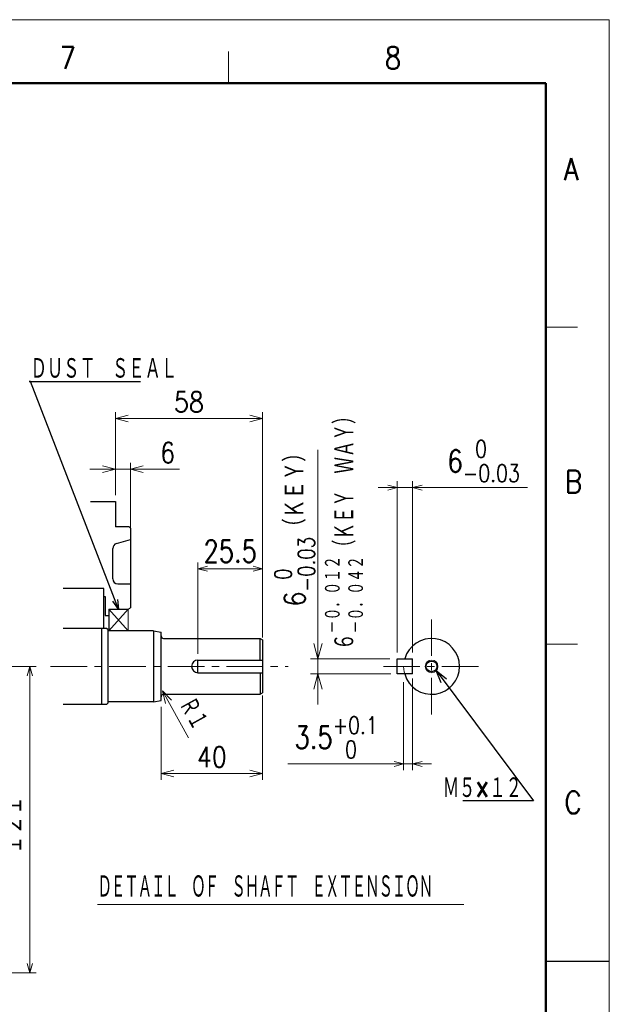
# Model space of a CAD drawing. Header units: millimetres. Extents: x 0 to 1071, y 0 to 742.
# Tile 131 of 131: x 818 to 1050, y 354 to 742. Entities that reach past the tile are written whole.
import ezdxf

# ---------------------------------------------------------------- set-up
doc = ezdxf.new("R2010")
doc.units = ezdxf.units.MM
doc.header["$LTSCALE"] = 0.454724
doc.linetypes.add('CENTER', pattern=[50.8, 31.75, -6.35, 6.35, -6.35])
doc.layers.add('NoLayerName_001', color=7, linetype='Continuous')
doc.layers.add('NoLayerName_002', color=7, linetype='Continuous')
doc.styles.get("Standard").update_dxf_attribs({"font": 'txt', "bigfont": 'extfont2'})
doc.dimstyles.get("Standard").update_dxf_attribs({"dimtxt": 2.5, "dimasz": 2.5, "dimexe": 1, "dimexo": 1, "dimtad": 1, "dimdec": 3, "dimzin": 0, "dimdsep": 46, "dimtxsty": 'Standard', "dimcen": 2.5, "dimadec": 3, "dimazin": 0, "dimtfac": 0.75, "dimtdec": 3, "dimtmove": 0, "dimatfit": 3, "dimfxl": 1, "dimarcsym": 0})

# ---------------------------------------------------------------- blocks, each defined once
blk = doc.blocks.new('_OPEN30')
at = {"color": 0, "linetype": 'ByBlock', "lineweight": -2}
for p, q in [((-1, 0.267949), (0, 0)), ((0, 0), (-1, -0.267949)), ((0, 0), (-1, 0))]:
    blk.add_line(p, q, dxfattribs=at)
blk = doc.blocks.new('*D106')
at = {"layer": 'Defpoints', "color": 0}
for p in [(807.5, 487.5), (746, 366.6), (821.76, 366.6)]:
    blk.add_point(p, dxfattribs=at)
at = {"layer": 'NoLayerName_001', "color": 0, "linetype": 'Continuous', "lineweight": 13}
for p, q in [((810, 487.5), (824.26, 487.5)), ((821.76, 483.75), (821.76, 370.35)), ((748.5, 366.6), (824.26, 366.6))]:
    blk.add_line(p, q, dxfattribs=at)
at = {"layer": 'NoLayerName_001', "color": 0, "lineweight": 13, "xscale": 3.75, "yscale": 3.75, "zscale": 3.75}
for p, rotation in [((821.76, 487.5), 90), ((821.76, 366.6), 270)]:
    blk.add_blockref('_OPEN30', p, dxfattribs=dict(at, rotation=rotation))
at = {"layer": 'NoLayerName_001', "color": 0, "lineweight": 13, "insert": (814.89, 424.84), "char_height": 8.75, "attachment_point": 5, "rotation": 90}
blk.add_mtext('\\W0.8000;１２１', dxfattribs=at)
blk = doc.blocks.new('*D108')
at = {"layer": 'Defpoints', "color": 0}
for p in [(861.44, 565.25), (855.44, 552.5), (861.44, 537.5)]:
    blk.add_point(p, dxfattribs=at)
at = {"layer": 'NoLayerName_001', "color": 0, "linetype": 'Continuous', "lineweight": 13}
for p, q in [((855.44, 555), (855.44, 567.75)), ((861.44, 540), (861.44, 567.75)), ((850.44, 565.25), (845.44, 565.25)), ((855.44, 565.25), (861.44, 565.25)), ((861.44, 565.25), (880.7, 565.25)), ((866.44, 565.25), (871.44, 565.25))]:
    blk.add_line(p, q, dxfattribs=at)
at = {"layer": 'NoLayerName_001', "color": 0, "lineweight": 13, "xscale": 5, "yscale": 5, "zscale": 5}
blk.add_blockref('_OPEN30', (855.44, 565.25), dxfattribs=at)
at = {"layer": 'NoLayerName_001', "color": 0, "lineweight": 13, "xscale": 5, "yscale": 5, "zscale": 5, "rotation": 180}
blk.add_blockref('_OPEN30', (861.44, 565.25), dxfattribs=at)
at = {"layer": 'NoLayerName_001', "color": 0, "lineweight": 13, "insert": (876.07, 571.75), "char_height": 8, "attachment_point": 5}
blk.add_mtext('\\W0.8594;6', dxfattribs=at)
blk = doc.blocks.new('*D109')
at = {"layer": 'Defpoints', "color": 0}
for p in [(913.44, 585.25), (855.44, 552.5), (913.44, 496.42)]:
    blk.add_point(p, dxfattribs=at)
at = {"layer": 'NoLayerName_001', "color": 0, "linetype": 'Continuous', "lineweight": 13}
for p, q in [((855.44, 555), (855.44, 587.75)), ((913.44, 498.92), (913.44, 587.75)), ((860.44, 585.25), (908.44, 585.25))]:
    blk.add_line(p, q, dxfattribs=at)
at = {"layer": 'NoLayerName_001', "color": 0, "lineweight": 13, "xscale": 5, "yscale": 5, "zscale": 5, "rotation": 180}
blk.add_blockref('_OPEN30', (855.44, 585.25), dxfattribs=at)
at = {"layer": 'NoLayerName_001', "color": 0, "lineweight": 13, "xscale": 5, "yscale": 5, "zscale": 5}
blk.add_blockref('_OPEN30', (913.44, 585.25), dxfattribs=at)
at = {"layer": 'NoLayerName_001', "color": 0, "lineweight": 13, "insert": (884.44, 591.75), "char_height": 8, "attachment_point": 5}
blk.add_mtext('\\W0.8594;58', dxfattribs=at)
blk = doc.blocks.new('*D110')
at = {"layer": 'Defpoints', "color": 0}
for p in [(913.44, 478.58), (873.44, 474), (913.44, 445.25)]:
    blk.add_point(p, dxfattribs=at)
at = {"layer": 'NoLayerName_001', "color": 0, "linetype": 'Continuous', "lineweight": 13}
for p, q in [((913.44, 476.08), (913.44, 442.75)), ((873.44, 471.5), (873.44, 442.75)), ((878.44, 445.25), (908.44, 445.25))]:
    blk.add_line(p, q, dxfattribs=at)
at = {"layer": 'NoLayerName_001', "color": 0, "lineweight": 13, "xscale": 5, "yscale": 5, "zscale": 5, "rotation": 180}
blk.add_blockref('_OPEN30', (873.44, 445.25), dxfattribs=at)
at = {"layer": 'NoLayerName_001', "color": 0, "lineweight": 13, "xscale": 5, "yscale": 5, "zscale": 5}
blk.add_blockref('_OPEN30', (913.44, 445.25), dxfattribs=at)
at = {"layer": 'NoLayerName_001', "color": 0, "lineweight": 13, "insert": (893.44, 451.75), "char_height": 8, "attachment_point": 5}
blk.add_mtext('\\W0.8594;40', dxfattribs=at)
blk = doc.blocks.new('*D111')
at = {"layer": 'Defpoints', "color": 0}
for p in [(887.94, 526.02), (913.44, 496.42), (887.94, 490)]:
    blk.add_point(p, dxfattribs=at)
at = {"layer": 'NoLayerName_001', "color": 0, "linetype": 'Continuous', "lineweight": 13}
for p, q in [((887.94, 492.5), (887.94, 528.52)), ((913.44, 498.92), (913.44, 528.52)), ((909.69, 526.02), (891.69, 526.02))]:
    blk.add_line(p, q, dxfattribs=at)
at = {"layer": 'NoLayerName_001', "color": 0, "lineweight": 13, "xscale": 3.75, "yscale": 3.75, "zscale": 3.75, "rotation": 180}
blk.add_blockref('_OPEN30', (887.94, 526.02), dxfattribs=at)
at = {"layer": 'NoLayerName_001', "color": 0, "lineweight": 13, "xscale": 3.75, "yscale": 3.75, "zscale": 3.75}
blk.add_blockref('_OPEN30', (913.44, 526.02), dxfattribs=at)
at = {"layer": 'NoLayerName_001', "color": 0, "lineweight": 13, "insert": (900.69, 532.89), "char_height": 8.75, "attachment_point": 5}
blk.add_mtext('\\W0.8000;25.5', dxfattribs=at)
blk = doc.blocks.new('*D112')
at = {"layer": 'Defpoints', "color": 0}
for p in [(935.25, 490.5), (966.5, 490.5), (967, 484.5)]:
    blk.add_point(p, dxfattribs=at)
at = {"layer": 'NoLayerName_002', "color": 0, "linetype": 'Continuous', "lineweight": 13}
for p, q in [((935.25, 490.5), (935.25, 572.83)), ((935.25, 496.5), (935.25, 502.5)), ((963.5, 490.5), (932.25, 490.5)), ((935.25, 484.5), (935.25, 490.5)), ((964, 484.5), (932.25, 484.5)), ((935.25, 478.5), (935.25, 472.5))]:
    blk.add_line(p, q, dxfattribs=at)
at = {"layer": 'NoLayerName_002', "color": 0, "lineweight": 13, "xscale": 6, "yscale": 6, "zscale": 6}
for p, rotation in [((935.25, 490.5), 270), ((935.25, 484.5), 90)]:
    blk.add_blockref('_OPEN30', p, dxfattribs=dict(at, rotation=rotation))
at = {"layer": 'NoLayerName_002', "color": 0, "lineweight": 13, "insert": (926.09, 543.35), "char_height": 8.4, "attachment_point": 5, "rotation": 90}
blk.add_mtext('\\A1;\\W0.8000;6{\\H6.562080;\\S 0^ -0.03;}（ＫＥＹ）    ', dxfattribs=at)
blk = doc.blocks.new('*D113')
at = {"layer": 'Defpoints', "color": 0}
for p in [(969, 483.79), (972.5, 485.28), (969, 449.04)]:
    blk.add_point(p, dxfattribs=at)
at = {"layer": 'NoLayerName_001', "color": 0, "linetype": 'Continuous', "lineweight": 13}
for p, q in [((972.5, 482.78), (972.5, 446.54)), ((969, 481.29), (969, 446.54)), ((969, 449.04), (923.39, 449.04)), ((965.25, 449.04), (961.5, 449.04)), ((972.5, 449.04), (969, 449.04)), ((976.25, 449.04), (980, 449.04))]:
    blk.add_line(p, q, dxfattribs=at)
at = {"layer": 'NoLayerName_001', "color": 0, "lineweight": 13, "xscale": 3.75, "yscale": 3.75, "zscale": 3.75}
blk.add_blockref('_OPEN30', (969, 449.04), dxfattribs=at)
at = {"layer": 'NoLayerName_001', "color": 0, "lineweight": 13, "xscale": 3.75, "yscale": 3.75, "zscale": 3.75, "rotation": 180}
blk.add_blockref('_OPEN30', (972.5, 449.04), dxfattribs=at)
at = {"layer": 'NoLayerName_001', "color": 0, "lineweight": 13, "insert": (942.44, 459.51), "char_height": 8.75, "attachment_point": 5}
blk.add_mtext('\\A1;\\W0.8000;3.5{\\H6.835500;\\S+0.1^  0;}', dxfattribs=at)
blk = doc.blocks.new('*D114')
at = {"layer": 'Defpoints', "color": 0}
for p in [(972.5, 557.99), (966.5, 490.5), (972.5, 490.5)]:
    blk.add_point(p, dxfattribs=at)
at = {"layer": 'NoLayerName_001', "color": 0, "linetype": 'Continuous', "lineweight": 13}
for p, q in [((966.5, 493), (966.5, 560.49)), ((972.5, 493), (972.5, 560.49)), ((962.75, 557.99), (959, 557.99)), ((966.5, 557.99), (972.5, 557.99)), ((972.5, 557.99), (1017.81, 557.99)), ((976.25, 557.99), (980, 557.99))]:
    blk.add_line(p, q, dxfattribs=at)
at = {"layer": 'NoLayerName_001', "color": 0, "lineweight": 13, "xscale": 3.75, "yscale": 3.75, "zscale": 3.75}
blk.add_blockref('_OPEN30', (966.5, 557.99), dxfattribs=at)
at = {"layer": 'NoLayerName_001', "color": 0, "lineweight": 13, "xscale": 3.75, "yscale": 3.75, "zscale": 3.75, "rotation": 180}
blk.add_blockref('_OPEN30', (972.5, 557.99), dxfattribs=at)
at = {"layer": 'NoLayerName_001', "color": 0, "lineweight": 13, "insert": (1000.53, 568.46), "char_height": 8.75, "attachment_point": 5}
blk.add_mtext('\\A1;\\W0.8000;6{\\H6.835500;\\S 0^ -0.03;}', dxfattribs=at)
blk = doc.blocks.new('DIM_0002')
at = {"color": 3, "linetype": 'Continuous', "lineweight": 13}
blk.add_line((10.3, 0), (0, 18.59), dxfattribs=at)
blk.add_lwpolyline([(3.6, 14.86), (0, 18.59), (1.25, 13.56)], dxfattribs=at)
at = {"color": 3, "linetype": 'Continuous', "lineweight": 13, "width": 0.716146}
blk.add_text('Ｒ１', height=8, rotation=298.9943, dxfattribs=at).set_placement((5.82, 13.24))

msp = doc.modelspace()

# ---------------------------------------------------------------- linework, layer by layer
at = {"layer": 'NoLayerName_001', "color": 7, "linetype": 'Continuous', "lineweight": 13}
for p in [(0, 742.5), (1050, 0)]:
    msp.add_line(p, (1050, 742.5), dxfattribs=at)
at = {"layer": 'NoLayerName_001', "color": 2, "linetype": 'Continuous', "lineweight": 13}
for p, q in [((900, 717.5), (900, 730)), ((1025, 621.25), (1037.5, 621.25)), ((852.9412, 510), (860.4412, 501.5)), ((860.4412, 510), (852.9412, 501.5)), ((860.4412, 510), (860.4412, 501.5)), ((1037.5, 496.25), (1025, 496.25)), ((848.4068, 393.5533), (992.6568, 393.5533))]:
    msp.add_line(p, q, dxfattribs=at)
at = {"layer": 'NoLayerName_001', "color": 7, "linetype": 'Continuous', "lineweight": 50}
for p, q in [((62.5, 717.5), (1025, 717.5)), ((1025, 717.5), (1025, 25))]:
    msp.add_line(p, q, dxfattribs=at)
at = {"layer": 'NoLayerName_001', "color": 7, "linetype": 'Continuous', "lineweight": 25}
for p, q in [((845.6712, 552.5), (855.4412, 552.5)), ((855.4412, 552.5), (855.4412, 542.5)), ((860.9412, 542.5), (855.4412, 542.5)), ((861.4412, 542), (860.9412, 542.5)), ((861.4412, 542), (861.4412, 510.5774)), ((855.8917, 535.9144), (861.4412, 537.5)), ((854.4412, 522), (854.4412, 533.9914)), ((850.9411, 518.2), (834.9412, 518.2)), ((850.9411, 502.5), (850.9411, 518.2)), ((856.4412, 520), (861.4412, 520)), ((850.9411, 515), (851.4411, 515)), ((851.4412, 515), (851.4412, 507.5)), ((852.9412, 510), (860.4412, 510)), ((852.9412, 510), (852.9412, 501.5)), ((860.4412, 510), (861.4412, 510.5774)), ((851.4412, 507.5), (852.9412, 507.5)), ((851.9412, 502.5), (834.9412, 502.5)), ((849.9412, 502.5), (849.9412, 472.5)), ((852.4412, 502), (851.9412, 502.5)), ((852.4412, 502), (852.4412, 473)), ((870.4412, 501.5), (852.4412, 501.5)), ((870.4412, 501.5), (873.4412, 501)), ((870.4412, 501.5), (870.4412, 473.5)), ((873.4412, 474), (873.4412, 501)), ((874.4412, 498.5), (912.4412, 498.5)), ((912.4412, 498.5), (913.4412, 497.9226)), ((912.4412, 490), (912.4412, 498.5)), ((913.4412, 497.9226), (913.4412, 477.0774)), ((887.9412, 485), (887.9412, 490)), ((887.9412, 490), (913.4412, 490)), ((966.5, 484.5), (966.5, 490.5)), ((966.5, 490.5), (972.5, 490.5)), ((966.5, 484.5), (966.5, 490.5)), ((966.5, 490.5), (972.5, 490.5)), ((972.5, 484.5), (972.5, 490.5)), ((972.5, 484.5), (972.5, 490.5)), ((887.9412, 485), (913.4412, 485)), ((912.4412, 485), (912.4412, 476.5)), ((972.5, 484.5), (966.5, 484.5)), ((972.5, 484.5), (966.5, 484.5)), ((870.4412, 473.5), (873.4412, 474)), ((874.4412, 476.5), (912.4412, 476.5)), ((912.4412, 476.5), (913.4412, 477.0774)), ((851.9412, 472.5), (834.9412, 472.5)), ((851.9412, 472.5), (852.4412, 473)), ((870.4412, 473.5), (852.4412, 473.5)), ((1025, 371.25), (1050, 371.25))]:
    msp.add_line(p, q, dxfattribs=at)
at = {"layer": 'NoLayerName_001', "color": 4, "linetype": 'CENTER', "lineweight": 13}
for p, q in [((980, 468.5), (980, 506.5)), ((961, 487.5), (999, 487.5))]:
    msp.add_line(p, q, dxfattribs=at)
at = {"layer": 'NoLayerName_001', "color": 2, "linetype": 'CENTER', "lineweight": 13}
msp.add_line((829.9412, 487.5), (923.4788, 487.5), dxfattribs=at)
at = {"layer": 'NoLayerName_001', "color": 2, "linetype": 'Continuous', "lineweight": 13}
msp.add_circle((980, 487.5), 2.5, dxfattribs=at)
msp.add_circle((980, 487.5), 2.5, dxfattribs=at)
at = {"layer": 'NoLayerName_001', "color": 7, "linetype": 'Continuous', "lineweight": 25}
msp.add_circle((980, 487.5), 2.1, dxfattribs=at)
msp.add_circle((980, 487.5), 2.1, dxfattribs=at)
for centre, radius, start, end in [((856.4412, 533.9914), 2, 105.945396, 180), ((856.4412, 522), 2, 180, 270), ((874.4412, 499.5), 1, 180, 270), ((980, 487.5), 11, 195.82662, 164.17338), ((887.9412, 487.5), 2.5, 90, 270), ((874.4412, 475.5), 1, 90, 180)]:
    msp.add_arc(centre, radius, start, end, dxfattribs=at)
at = {"layer": 'NoLayerName_001', "color": 2, "linetype": 'Continuous', "lineweight": 13}
msp.add_arc((980, 487.5), 11, 180, 0, dxfattribs=at)

# ---------------------------------------------------------------- block references
at = {"layer": 'NoLayerName_001'}
msp.add_blockref('DIM_0002', (873.9564, 459.288), dxfattribs=at)

# ---------------------------------------------------------------- texts
at = {"layer": 'NoLayerName_001', "color": 2, "lineweight": 13}
for s, insert, char_height, attachment_point in [('\\A1;\\W0.8600;7', (833.4838, 723.0783), 8.75, 7), ('\\A1;\\W0.8600;8', (961.5798, 723.0783), 8.75, 7), ('\\A1;\\W0.8600;A', (1032.1394, 679.1608), 8.75, 7), ('\\A1;\\W0.8600;B', (1032.5414, 555.9737), 8.75, 7), ('\\A1;\\W0.8600;C', (1032.3423, 429.4806), 8.75, 7), ('\\A1;\\W0.5482;\\T0.9200;ＤＥＴＡＩＬ\u3000ＯＦ\u3000ＳＨＡＦＴ\u3000ＥＸＴＥＮＳＩＯＮ', (848.4068, 400.5631), 9.5, 4)]:
    msp.add_mtext(s, dxfattribs=dict(at, insert=insert, char_height=char_height, attachment_point=attachment_point))
at = {"layer": 'NoLayerName_001', "color": 3, "linetype": 'Continuous', "lineweight": 13, "char_height": 8.75}
for s, insert, attachment_point, line_spacing_factor in [('\\A1;\\W0.6667;ＤＵＳＴ\u3000ＳＥＡＬ', (822.0582, 600.5108), 7, 0.771429), ('\\A1;\\W0.6667;Ｍ５×１２', (1015.5877, 435.1603), 9, 0.6)]:
    msp.add_mtext(s, dxfattribs=dict(at, insert=insert, attachment_point=attachment_point, line_spacing_factor=line_spacing_factor))
at = {"layer": 'NoLayerName_002', "color": 3, "lineweight": 13, "insert": (953.6031, 494), "char_height": 8.4, "attachment_point": 7, "rotation": 90.000003}
msp.add_mtext('\\A1;\\W0.7041;６{\\A1;\\H0.781x;\\S－０．０１２^ －０．０４２;}（ＫＥＹ\u3000ＷＡＹ）', dxfattribs=at)

# ---------------------------------------------------------------- dimensions: what is measured, and where the dimension line sits
at = {"layer": 'NoLayerName_001', "color": 3, "linetype": 'Continuous', "lineweight": 13}
for base, p1, p2, text, override, picture, middle in [((913.4412, 585.25), (855.4412, 552.5), (913.4412, 496.4226), '\\W0.8594;<>', {"dimtxt": 8, "dimasz": 5, "dimexe": 2.5, "dimexo": 2.5, "dimgap": 2.5, "dimdec": 0, "dimzin": 8, "dimblk": 'OPEN30', "dimclrd": 0, "dimclre": 0, "dimclrt": 0, "dimtp": 0, "dimtm": 0, "dimlwd": 13, "dimlwe": 13}, '*D109', (884.4412, 585.25)), ((972.5, 557.9862), (966.5, 490.5), (972.5, 490.5), '\\W0.8000;<>', {"dimtxt": 8.75, "dimasz": 3.75, "dimexe": 2.5, "dimexo": 2.5, "dimgap": 2.5, "dimzin": 8, "dimblk": 'OPEN30', "dimclrd": 0, "dimclre": 0, "dimclrt": 0, "dimtol": 1, "dimtp": 0, "dimtm": 0.03, "dimtfac": 0.7812, "dimtolj": 1, "dimlwd": 13, "dimlwe": 13}, '*D114', (1000.5302, 557.9862)), ((861.4412, 565.25), (855.4412, 552.5), (861.4412, 537.5), '\\W0.8594;<>', {"dimtxt": 8, "dimasz": 5, "dimexe": 2.5, "dimexo": 2.5, "dimgap": 2.5, "dimdec": 0, "dimzin": 8, "dimblk": 'OPEN30', "dimclrd": 0, "dimclre": 0, "dimclrt": 0, "dimtp": 0, "dimtm": 0, "dimlwd": 13, "dimlwe": 13}, '*D108', (876.0692, 565.25)), ((913.4412, 445.25), (873.4412, 474), (913.4412, 478.5774), '\\W0.8594;<>', {"dimtxt": 8, "dimasz": 5, "dimexe": 2.5, "dimexo": 2.5, "dimgap": 2.5, "dimdec": 0, "dimzin": 8, "dimblk": 'OPEN30', "dimclrd": 0, "dimclre": 0, "dimclrt": 0, "dimtp": 0, "dimtm": 0, "dimlwd": 13, "dimlwe": 13}, '*D110', (893.4412, 445.25))]:
    dim = msp.add_linear_dim(base=base, p1=p1, p2=p2, text=text, dimstyle='Standard', override=override, dxfattribs=at)
    dim.commit()
    dim.dimension.update_dxf_attribs({"geometry": picture, "text_midpoint": middle, "dimtype": 160})
for base, p1, p2, angle, text, override, picture, middle in [((887.9412, 526.0181), (913.4412, 496.4226), (887.9412, 490), 180, '\\W0.8000;<>', {"dimtxt": 8.75, "dimasz": 3.75, "dimexe": 2.5, "dimexo": 2.5, "dimgap": 2.5, "dimzin": 8, "dimblk": 'OPEN30', "dimclrd": 0, "dimclre": 0, "dimclrt": 0, "dimtp": 0, "dimtm": 0, "dimlwd": 13, "dimlwe": 13}, '*D111', (900.6912, 526.0181)), ((821.7632, 366.6), (807.5, 487.5), (746, 366.6), 270, '\\W0.8000;１２１', {"dimtxt": 8.75, "dimasz": 3.75, "dimexe": 2.5, "dimexo": 2.5, "dimgap": 2.5, "dimzin": 8, "dimblk": 'OPEN30', "dimclrd": 0, "dimclre": 0, "dimclrt": 0, "dimtp": 0, "dimtm": 0, "dimlwd": 13, "dimlwe": 13}, '*D106', (821.7632, 424.8444)), ((969, 449.0374), (972.5, 485.2844), (969, 483.7913), 180, '\\W0.8000;<>', {"dimtxt": 8.75, "dimasz": 3.75, "dimexe": 2.5, "dimexo": 2.5, "dimgap": 2.5, "dimzin": 8, "dimblk": 'OPEN30', "dimclrd": 0, "dimclre": 0, "dimclrt": 0, "dimtol": 1, "dimtp": 0.1, "dimtm": 0, "dimtfac": 0.7812, "dimtdec": 1, "dimtolj": 1, "dimlwd": 13, "dimlwe": 13}, '*D113', (942.4433, 449.0374))]:
    dim = msp.add_linear_dim(base=base, p1=p1, p2=p2, angle=angle, text=text, dimstyle='Standard', override=override, dxfattribs=at)
    dim.commit()
    dim.dimension.update_dxf_attribs({"geometry": picture, "text_midpoint": middle, "dimtype": 160})
at = {"layer": 'NoLayerName_002', "color": 3, "linetype": 'Continuous', "lineweight": 13}
dim = msp.add_linear_dim(base=(935.25, 490.5), p1=(967, 484.5), p2=(966.5, 490.5), angle=90, text='\\W0.8000;<>', dimstyle='Standard', override={"dimtxt": 8.4, "dimasz": 6, "dimexe": 3, "dimexo": 3, "dimgap": 1.499999, "dimdec": 0, "dimzin": 8, "dimpost": '<>（ＫＥＹ）    ', "dimblk": 'OPEN30', "dimclrd": 0, "dimclre": 0, "dimclrt": 0, "dimtol": 1, "dimtp": 0, "dimtm": 0.03, "dimtfac": 0.7812, "dimtolj": 1, "dimlwd": 13, "dimlwe": 13}, dxfattribs=at)
dim.commit()
dim.dimension.update_dxf_attribs({"geometry": '*D112', "text_midpoint": (935.25, 543.349), "dimtype": 160})

# ---------------------------------------------------------------- leaders
at = {"layer": 'NoLayerName_001', "color": 3, "linetype": 'Continuous', "lineweight": 13, "annotation_type": 0, "has_hookline": 1}
for points, override, hookline_direction, text_width in [([(856.6912, 510), (822.0582, 599.8858), (821.4332, 599.8858)], {"dimtxt": 8.75, "dimasz": 3.75, "dimldrblk": 'OPEN30'}, 0, 43.3355), ([(981.844, 485.812), (1020.1877, 434.5353), (1016.2127, 434.5353)], {"dimtxt": 8.75, "dimasz": 5, "dimldrblk": 'OPEN30'}, 1, 23.3345)]:
    msp.add_leader(points, dimstyle='Standard', override=override, dxfattribs=dict(at, hookline_direction=hookline_direction, text_width=text_width))

doc.saveas('drawing.dxf')
